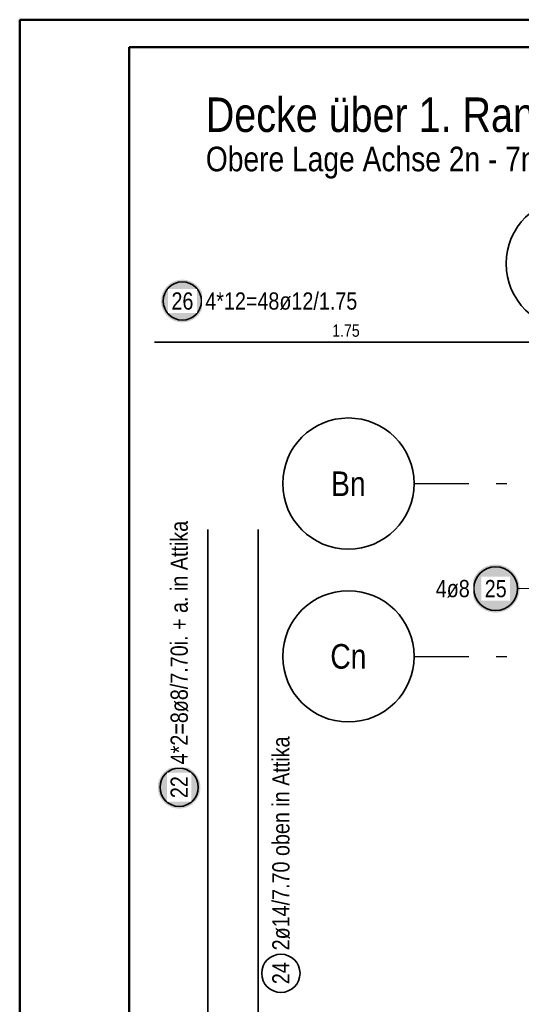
# Model space of a CAD drawing. Header units: millimetres. Extents: x -50 to 89, y -23 to 66.
# Tile 31 of 60: x 0 to 4.59, y 33.04 to 42.05. Entities that reach past the tile are written whole.
import ezdxf
from ezdxf.enums import TextEntityAlignment as Align

# ---------------------------------------------------------------- set-up
doc = ezdxf.new("R2010")
doc.units = ezdxf.units.MM
doc.linetypes.add('DASHDOTX2', pattern=[2, 1, -0.5, 0, -0.5])
for name, color, linetype, lineweight in [('Achsen', 7, 'Continuous', 20), ('Bewehrung obere', 7, 'Continuous', 20), ('Geschnittene Kanten', 7, 'Continuous', 20), ('Texte', 7, 'Continuous', 20)]:
    doc.layers.add(name, color=color, linetype=linetype, lineweight=lineweight)
doc.styles.add('Arial Narrow', font='ARIALN.TTF')

msp = doc.modelspace()

# ---------------------------------------------------------------- hatches: boundary and pattern name
at = {"layer": 'Achsen', "lineweight": 25, "true_color": 0xffffff}
msp.add_hatch(color=7, dxfattribs=at).paths.add_polyline_path([(1.65267, 35.029565), (1.652551, 35.03637), (1.652195, 35.043167), (1.651602, 35.049948), (1.650772, 35.056704), (1.649707, 35.063426), (1.648409, 35.070108), (1.646878, 35.07674), (1.645116, 35.083314), (1.643126, 35.089823), (1.64091, 35.096259), (1.638471, 35.102613), (1.635811, 35.108878), (1.632935, 35.115047), (1.629845, 35.121112), (1.626545, 35.127065), (1.623039, 35.132899), (1.619332, 35.138607), (1.615428, 35.144183), (1.611332, 35.149619), (1.607049, 35.154908), (1.602583, 35.160045), (1.597941, 35.165023), (1.593128, 35.169836), (1.58815, 35.174478), (1.583013, 35.178943), (1.577724, 35.183227), (1.572288, 35.187323), (1.566713, 35.191227), (1.561004, 35.194934), (1.55517, 35.19844), (1.549217, 35.20174), (1.543152, 35.20483), (1.536984, 35.207706), (1.530718, 35.210366), (1.524364, 35.212805), (1.517928, 35.215021), (1.511419, 35.217011), (1.504845, 35.218772), (1.498213, 35.220304), (1.491531, 35.221602), (1.484809, 35.222667), (1.478053, 35.223497), (1.471272, 35.22409), (1.464475, 35.224446), (1.45767, 35.224565), (1.450864, 35.224446), (1.444067, 35.22409), (1.437287, 35.223497), (1.430531, 35.222667), (1.423809, 35.221602), (1.417127, 35.220304), (1.410495, 35.218772), (1.403921, 35.217011), (1.397412, 35.215021), (1.390976, 35.212805), (1.384622, 35.210366), (1.378356, 35.207706), (1.372188, 35.20483), (1.366123, 35.20174), (1.36017, 35.19844), (1.354336, 35.194934), (1.348627, 35.191227), (1.343052, 35.187323), (1.337616, 35.183227), (1.332326, 35.178943), (1.327189, 35.174478), (1.322212, 35.169836), (1.317399, 35.165023), (1.312757, 35.160045), (1.308291, 35.154908), (1.304008, 35.149619), (1.299912, 35.144183), (1.296008, 35.138607), (1.292301, 35.132899), (1.288795, 35.127065), (1.285495, 35.121112), (1.282405, 35.115047), (1.279529, 35.108878), (1.276869, 35.102613), (1.27443, 35.096259), (1.272214, 35.089823), (1.270224, 35.083314), (1.268462, 35.07674), (1.266931, 35.070108), (1.265632, 35.063426), (1.264568, 35.056704), (1.263738, 35.049948), (1.263145, 35.043167), (1.262789, 35.03637), (1.26267, 35.029565), (1.262789, 35.022759), (1.263145, 35.015962), (1.263738, 35.009182), (1.264568, 35.002426), (1.265632, 34.995703), (1.266931, 34.989022), (1.268462, 34.98239), (1.270224, 34.975816), (1.272214, 34.969306), (1.27443, 34.962871), (1.276869, 34.956517), (1.279529, 34.950251), (1.282405, 34.944082), (1.285495, 34.938018), (1.288795, 34.932065), (1.292301, 34.926231), (1.296008, 34.920522), (1.299912, 34.914947), (1.304008, 34.909511), (1.308291, 34.904221), (1.312757, 34.899084), (1.317399, 34.894106), (1.322212, 34.889294), (1.327189, 34.884652), (1.332326, 34.880186), (1.337616, 34.875903), (1.343052, 34.871806), (1.348627, 34.867902), (1.354336, 34.864195), (1.36017, 34.86069), (1.366123, 34.85739), (1.372188, 34.8543), (1.378356, 34.851423), (1.384622, 34.848764), (1.390976, 34.846325), (1.397412, 34.844109), (1.403921, 34.842119), (1.410495, 34.840357), (1.417127, 34.838826), (1.423809, 34.837527), (1.430531, 34.836463), (1.437287, 34.835633), (1.444067, 34.83504), (1.450864, 34.834684), (1.45767, 34.834565), (1.464475, 34.834684), (1.471272, 34.83504), (1.478053, 34.835633), (1.484809, 34.836463), (1.491531, 34.837527), (1.498213, 34.838826), (1.504845, 34.840357), (1.511419, 34.842119), (1.517928, 34.844109), (1.524364, 34.846325), (1.530718, 34.848764), (1.536984, 34.851423), (1.543152, 34.8543), (1.549217, 34.85739), (1.55517, 34.86069), (1.561004, 34.864195), (1.566713, 34.867902), (1.572288, 34.871806), (1.577724, 34.875903), (1.583013, 34.880186), (1.58815, 34.884652), (1.593128, 34.889294), (1.597941, 34.894106), (1.602583, 34.899084), (1.607049, 34.904221), (1.611332, 34.909511), (1.615428, 34.914947), (1.619332, 34.920522), (1.623039, 34.926231), (1.626545, 34.932065), (1.629845, 34.938018), (1.632935, 34.944082), (1.635811, 34.950251), (1.638471, 34.956517), (1.64091, 34.962871), (1.643126, 34.969306), (1.645116, 34.975816), (1.646878, 34.98239), (1.648409, 34.989022), (1.649707, 34.995703), (1.650772, 35.002426), (1.651602, 35.009182), (1.652195, 35.015962)])
at = {"layer": 'Geschnittene Kanten', "lineweight": 25, "true_color": 0xffffff}
for points in [[(1.681576, 39.476956), (1.681457, 39.483762), (1.681101, 39.490559), (1.680507, 39.497339), (1.679678, 39.504095), (1.678613, 39.510818), (1.677314, 39.517499), (1.675783, 39.524131), (1.674022, 39.530705), (1.672032, 39.537214), (1.669816, 39.54365), (1.667376, 39.550004), (1.664717, 39.55627), (1.66184, 39.562439), (1.65875, 39.568503), (1.655451, 39.574456), (1.651945, 39.58029), (1.648238, 39.585999), (1.644334, 39.591574), (1.640238, 39.59701), (1.635954, 39.6023), (1.631489, 39.607437), (1.626847, 39.612415), (1.622034, 39.617227), (1.617056, 39.621869), (1.611919, 39.626335), (1.60663, 39.630618), (1.601194, 39.634714), (1.595618, 39.638618), (1.58991, 39.642326), (1.584076, 39.645831), (1.578123, 39.649131), (1.572058, 39.652221), (1.565889, 39.655098), (1.559624, 39.657757), (1.553269, 39.660196), (1.546834, 39.662412), (1.540325, 39.664402), (1.53375, 39.666164), (1.527118, 39.667695), (1.520437, 39.668994), (1.513714, 39.670058), (1.506959, 39.670888), (1.500178, 39.671481), (1.493381, 39.671837), (1.486576, 39.671956), (1.47977, 39.671837), (1.472973, 39.671481), (1.466193, 39.670888), (1.459437, 39.670058), (1.452714, 39.668994), (1.446033, 39.667695), (1.439401, 39.666164), (1.432826, 39.664402), (1.426317, 39.662412), (1.419882, 39.660196), (1.413527, 39.657757), (1.407262, 39.655098), (1.401093, 39.652221), (1.395029, 39.649131), (1.389076, 39.645831), (1.383241, 39.642326), (1.377533, 39.638618), (1.371957, 39.634714), (1.366522, 39.630618), (1.361232, 39.626335), (1.356095, 39.621869), (1.351117, 39.617227), (1.346304, 39.612415), (1.341662, 39.607437), (1.337197, 39.6023), (1.332913, 39.59701), (1.328817, 39.591574), (1.324913, 39.585999), (1.321206, 39.58029), (1.317701, 39.574456), (1.314401, 39.568503), (1.311311, 39.562439), (1.308434, 39.55627), (1.305775, 39.550004), (1.303335, 39.54365), (1.30112, 39.537214), (1.29913, 39.530705), (1.297368, 39.524131), (1.295837, 39.517499), (1.294538, 39.510818), (1.293473, 39.504095), (1.292644, 39.497339), (1.292051, 39.490559), (1.291694, 39.483762), (1.291576, 39.476956), (1.291694, 39.470151), (1.292051, 39.463354), (1.292644, 39.456573), (1.293473, 39.449817), (1.294538, 39.443095), (1.295837, 39.436413), (1.297368, 39.429781), (1.29913, 39.423207), (1.30112, 39.416698), (1.303335, 39.410262), (1.305775, 39.403908), (1.308434, 39.397643), (1.311311, 39.391474), (1.314401, 39.385409), (1.317701, 39.379456), (1.321206, 39.373622), (1.324913, 39.367914), (1.328817, 39.362338), (1.332913, 39.356902), (1.337197, 39.351613), (1.341662, 39.346476), (1.346304, 39.341498), (1.351117, 39.336685), (1.356095, 39.332043), (1.361232, 39.327577), (1.366522, 39.323294), (1.371957, 39.319198), (1.377533, 39.315294), (1.383241, 39.311587), (1.389076, 39.308081), (1.395029, 39.304781), (1.401093, 39.301691), (1.407262, 39.298815), (1.413527, 39.296155), (1.419882, 39.293716), (1.426317, 39.2915), (1.432826, 39.28951), (1.439401, 39.287748), (1.446033, 39.286217), (1.452714, 39.284919), (1.459437, 39.283854), (1.466193, 39.283024), (1.472973, 39.282431), (1.47977, 39.282075), (1.486576, 39.281956), (1.493381, 39.282075), (1.500178, 39.282431), (1.506959, 39.283024), (1.513714, 39.283854), (1.520437, 39.284919), (1.527118, 39.286217), (1.53375, 39.287748), (1.540325, 39.28951), (1.546834, 39.2915), (1.553269, 39.293716), (1.559624, 39.296155), (1.565889, 39.298815), (1.572058, 39.301691), (1.578123, 39.304781), (1.584076, 39.308081), (1.58991, 39.311587), (1.595618, 39.315294), (1.601194, 39.319198), (1.60663, 39.323294), (1.611919, 39.327577), (1.617056, 39.332043), (1.622034, 39.336685), (1.626847, 39.341498), (1.631489, 39.346476), (1.635954, 39.351613), (1.640238, 39.356902), (1.644334, 39.362338), (1.648238, 39.367914), (1.651945, 39.373622), (1.655451, 39.379456), (1.65875, 39.385409), (1.66184, 39.391474), (1.664717, 39.397643), (1.667376, 39.403908), (1.669816, 39.410262), (1.672032, 39.416698), (1.674022, 39.423207), (1.675783, 39.429781), (1.677314, 39.436413), (1.678613, 39.443095), (1.679678, 39.449817), (1.680507, 39.456573), (1.681101, 39.463354)], [(4.570369, 36.84678), (4.570235, 36.854458), (4.569834, 36.862126), (4.569164, 36.869776), (4.568228, 36.877398), (4.567027, 36.884983), (4.565562, 36.89252), (4.563835, 36.900003), (4.561847, 36.90742), (4.559602, 36.914764), (4.557102, 36.922024), (4.55435, 36.929193), (4.551349, 36.936262), (4.548104, 36.943222), (4.544618, 36.950064), (4.540895, 36.95678), (4.53694, 36.963362), (4.532758, 36.969802), (4.528353, 36.976093), (4.523732, 36.982225), (4.518899, 36.988193), (4.513861, 36.993989), (4.508624, 36.999605), (4.503194, 37.005035), (4.497578, 37.010272), (4.491783, 37.01531), (4.485815, 37.020142), (4.479682, 37.024764), (4.473392, 37.029168), (4.466952, 37.033351), (4.460369, 37.037306), (4.453653, 37.041028), (4.446811, 37.044515), (4.439852, 37.04776), (4.432783, 37.05076), (4.425614, 37.053512), (4.418353, 37.056012), (4.41101, 37.058258), (4.403592, 37.060245), (4.39611, 37.061972), (4.388572, 37.063438), (4.380988, 37.064639), (4.373366, 37.065575), (4.365716, 37.066244), (4.358047, 37.066646), (4.350369, 37.06678), (4.342692, 37.066646), (4.335023, 37.066244), (4.327373, 37.065575), (4.319751, 37.064639), (4.312167, 37.063438), (4.304629, 37.061972), (4.297147, 37.060245), (4.289729, 37.058258), (4.282386, 37.056012), (4.275125, 37.053512), (4.267956, 37.05076), (4.260887, 37.04776), (4.253928, 37.044515), (4.247086, 37.041028), (4.240369, 37.037306), (4.233787, 37.033351), (4.227347, 37.029168), (4.221057, 37.024764), (4.214924, 37.020142), (4.208956, 37.01531), (4.203161, 37.010272), (4.197545, 37.005035), (4.192115, 36.999605), (4.186878, 36.993989), (4.18184, 36.988193), (4.177007, 36.982225), (4.172386, 36.976093), (4.167981, 36.969802), (4.163799, 36.963362), (4.159844, 36.95678), (4.156121, 36.950064), (4.152635, 36.943222), (4.149389, 36.936262), (4.146389, 36.929193), (4.143637, 36.922024), (4.141137, 36.914764), (4.138892, 36.90742), (4.136904, 36.900003), (4.135177, 36.89252), (4.133712, 36.884983), (4.132511, 36.877398), (4.131575, 36.869776), (4.130905, 36.862126), (4.130503, 36.854458), (4.130369, 36.84678), (4.130503, 36.839102), (4.130905, 36.831434), (4.131575, 36.823784), (4.132511, 36.816162), (4.133712, 36.808577), (4.135177, 36.801039), (4.136904, 36.793557), (4.138892, 36.78614), (4.141137, 36.778796), (4.143637, 36.771535), (4.146389, 36.764366), (4.149389, 36.757298), (4.152635, 36.750338), (4.156121, 36.743496), (4.159844, 36.73678), (4.163799, 36.730198), (4.167981, 36.723757), (4.172386, 36.717467), (4.177007, 36.711334), (4.18184, 36.705367), (4.186878, 36.699571), (4.192115, 36.693955), (4.197545, 36.688525), (4.203161, 36.683288), (4.208956, 36.67825), (4.214924, 36.673418), (4.221057, 36.668796), (4.227347, 36.664392), (4.233787, 36.660209), (4.240369, 36.656254), (4.247086, 36.652531), (4.253928, 36.649045), (4.260887, 36.6458), (4.267956, 36.642799), (4.275125, 36.640048), (4.282386, 36.637547), (4.289729, 36.635302), (4.297147, 36.633315), (4.304629, 36.631587), (4.312167, 36.630122), (4.319751, 36.628921), (4.327373, 36.627985), (4.335023, 36.627316), (4.342692, 36.626914), (4.350369, 36.62678), (4.358047, 36.626914), (4.365716, 36.627316), (4.373366, 36.627985), (4.380988, 36.628921), (4.388572, 36.630122), (4.39611, 36.631587), (4.403592, 36.633315), (4.41101, 36.635302), (4.418353, 36.637547), (4.425614, 36.640048), (4.432783, 36.642799), (4.439852, 36.6458), (4.446811, 36.649045), (4.453653, 36.652531), (4.460369, 36.656254), (4.466952, 36.660209), (4.473392, 36.664392), (4.479682, 36.668796), (4.485815, 36.673418), (4.491783, 36.67825), (4.497578, 36.683288), (4.503194, 36.688525), (4.508624, 36.693955), (4.513861, 36.699571), (4.518899, 36.705367), (4.523732, 36.711334), (4.528353, 36.717467), (4.532758, 36.723757), (4.53694, 36.730198), (4.540895, 36.73678), (4.544618, 36.743496), (4.548104, 36.750338), (4.551349, 36.757298), (4.55435, 36.764366), (4.557102, 36.771535), (4.559602, 36.778796), (4.561847, 36.78614), (4.563835, 36.793557), (4.565562, 36.801039), (4.567027, 36.808577), (4.568228, 36.816162), (4.569164, 36.823784), (4.569834, 36.831434)]]:
    msp.add_hatch(color=7, dxfattribs=at).paths.add_polyline_path(points)

# ---------------------------------------------------------------- linework, layer by layer
at = {"color": 4, "linetype": 'Continuous', "lineweight": 50}
for p, q in [((87.5, 42.05), (0, 42.05)), ((0, 42.05), (0, 0)), ((87.25, 41.8), (1, 41.8)), ((1, 41.8), (1, 0.25))]:
    msp.add_line(p, q, dxfattribs=at)
at = {"layer": 'Achsen', "color": 3, "linetype": 'DASHDOTX2', "lineweight": 25, "ltscale": 0.5}
for p, q in [((3.604582, 37.807023), (49.572129, 37.807023)), ((3.604582, 36.227023), (49.572129, 36.227023))]:
    msp.add_line(p, q, dxfattribs=at)
at = {"layer": 'Achsen', "color": 2, "linetype": 'Continuous', "lineweight": 35, "ltscale": 0.5}
msp.add_line((1.719855, 37.38723), (1.719855, 21.98723), dxfattribs=at)
at = {"layer": 'Achsen', "color": 2, "linetype": 'Continuous', "lineweight": 35}
for centre in [(5.047008, 39.818719), (3.004582, 37.807023), (3.004582, 36.227023)]:
    msp.add_circle(centre, 0.6, dxfattribs=at)
at = {"layer": 'Achsen', "color": 2, "linetype": 'Continuous', "lineweight": 35, "ltscale": 0.5}
msp.add_circle((1.45767, 35.029565), 0.175, dxfattribs=at)
at = {"layer": 'Bewehrung obere', "color": 2, "linetype": 'Continuous', "lineweight": 35, "ltscale": 0.5}
msp.add_line((2.178605, 37.38723), (2.178605, 21.98723), dxfattribs=at)
msp.add_circle((2.387396, 33.327991), 0.175, dxfattribs=at)
at = {"layer": 'Geschnittene Kanten', "color": 2, "linetype": 'Continuous', "lineweight": 35, "ltscale": 0.5}
msp.add_line((1.230975, 39.100178), (4.730975, 39.100178), dxfattribs=at)
at = {"layer": 'Geschnittene Kanten', "color": 5, "linetype": 'Continuous', "lineweight": 18, "ltscale": 0.5}
msp.add_line((4.550369, 36.84678), (5.680215, 36.84678), dxfattribs=at)
at = {"layer": 'Geschnittene Kanten', "color": 2, "linetype": 'Continuous', "lineweight": 35, "ltscale": 0.5}
for centre, radius in [((1.486576, 39.476956), 0.175), ((4.350369, 36.84678), 0.2)]:
    msp.add_circle(centre, radius, dxfattribs=at)

# ---------------------------------------------------------------- texts
at = {"layer": 'Achsen', "color": 4, "lineweight": 50, "style": 'Arial Narrow'}
for s, p in [('Bn', (3.004582, 37.805368)), ('Cn', (3.004582, 36.227023))]:
    msp.add_text(s, height=0.225, dxfattribs=at).set_placement(p, align=Align.MIDDLE_CENTER)
at = {"layer": 'Bewehrung obere', "color": 2, "lineweight": 35, "char_height": 0.1575, "attachment_point": 1, "rotation": 90, "line_spacing_factor": 0.9, "style": 'Arial Narrow'}
for s, insert in [('2ø14/7.70 oben in Attika', (2.308646, 33.537991)), ('24', (2.308646, 33.228766))]:
    msp.add_mtext(s, dxfattribs=dict(at, insert=insert))
at = {"layer": 'Bewehrung obere', "color": 2, "lineweight": 35, "insert": (4.299202, 28.744628), "char_height": 0.1575, "attachment_point": 1, "rotation": 89.9994871, "line_spacing_factor": 0.9, "style": 'Arial Narrow', "bg_fill": 3, "box_fill_scale": 1.2, "bg_fill_color": 256, "bg_fill_true_color": 13158600, "bg_fill_transparency": 0}
msp.add_mtext('insg. 50ø12/15im UZ zwischen den Isokörben', dxfattribs=at)
at = {"layer": 'Geschnittene Kanten', "color": 3, "lineweight": 25, "insert": (2.857225, 39.262678), "char_height": 0.1125, "attachment_point": 1, "line_spacing_factor": 0.9, "style": 'Arial Narrow'}
msp.add_mtext('1.75', dxfattribs=at)
at = {"layer": 'Texte', "color": 1, "lineweight": 70, "style": 'Arial Narrow'}
msp.add_text('Decke über 1. Rang   M. 1:25', height=0.315, dxfattribs=at).set_placement((1.701395, 41.023491))
at = {"layer": 'Texte', "color": 4, "lineweight": 50, "style": 'Arial Narrow'}
msp.add_text('Obere Lage Achse 2n - 7n und Attika Achse 2n + Bn + Hn', height=0.225, dxfattribs=at).set_placement((1.701395, 40.663491))

# ---------------------------------------------------------------- next in the draw order: texts
at = {"layer": 'Achsen', "color": 2, "lineweight": 35, "char_height": 0.1575, "attachment_point": 1, "rotation": 90, "line_spacing_factor": 0.9, "style": 'Arial Narrow', "bg_fill": 3, "box_fill_scale": 1.2, "bg_fill_color": 256, "bg_fill_true_color": 13158600, "bg_fill_transparency": 0}
for s, insert in [('4*2=8ø8/7.70i. + a. in Attika', (1.37892, 35.239565)), ('22', (1.37892, 34.93034))]:
    msp.add_mtext(s, dxfattribs=dict(at, insert=insert))
at = {"layer": 'Geschnittene Kanten', "color": 2, "lineweight": 35, "char_height": 0.1575, "attachment_point": 1, "line_spacing_factor": 0.9, "style": 'Arial Narrow', "bg_fill": 3, "box_fill_scale": 1.2, "bg_fill_color": 256, "bg_fill_true_color": 13158600, "bg_fill_transparency": 0}
for s, insert in [('26', (1.387351, 39.555706)), ('4*12=48ø12/1.75', (1.696576, 39.555706)), ('4ø8', (3.803244, 36.92553)), ('25', (4.251144, 36.92553))]:
    msp.add_mtext(s, dxfattribs=dict(at, insert=insert))

doc.saveas('drawing.dxf')
